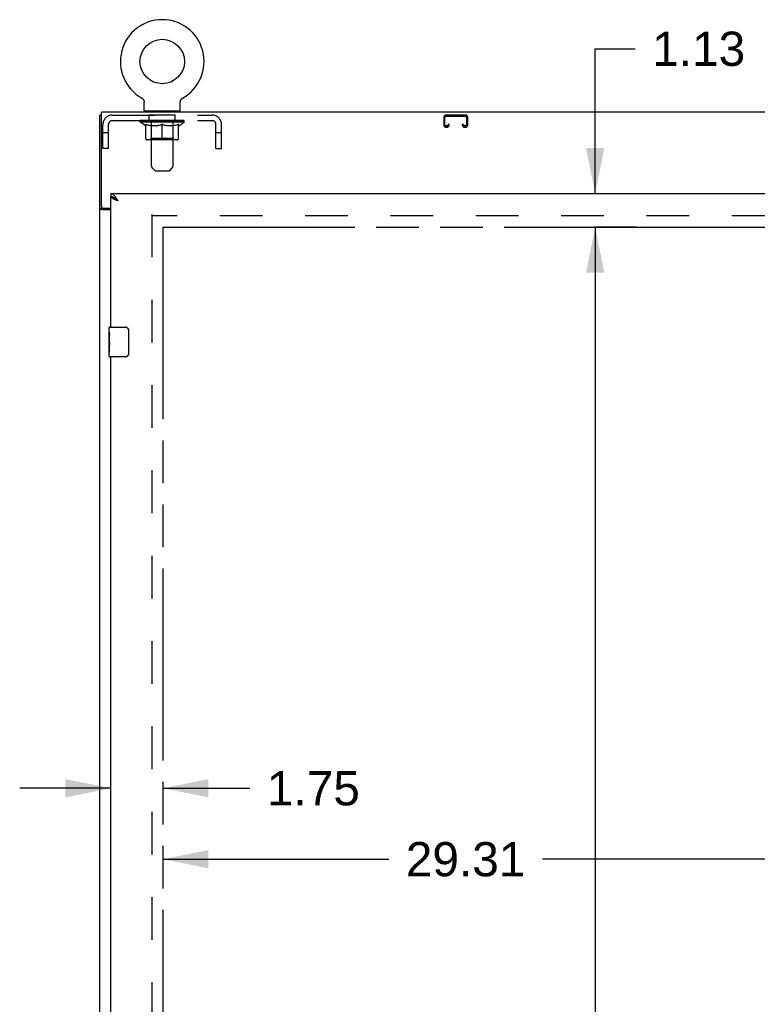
# Model space of a CAD drawing. Header units: inches. Extents: x 0 to 262, y 0 to 169.
# Tile 7 of 17: x 82 to 107, y 78 to 112. Entities that reach past the tile are written whole.
import ezdxf

# ---------------------------------------------------------------- set-up
doc = ezdxf.new("R2010")
doc.units = ezdxf.units.IN
doc.header["$LTSCALE"] = 14.384615
doc.header["$MEASUREMENT"] = 0
doc.linetypes.add('HIDDEN', pattern=[0.2, 0.1, -0.1])
doc.linetypes.add('PHANTOM', pattern=[0.8, 0.45, -0.05, 0.1, -0.05, 0.1, -0.05])
doc.layers.get('0').update_dxf_attribs({"linetype": 'CONTINUOUS'})
for name, color, linetype in [('02___PRT_ALL_AXES', 7, 'CONTINUOUS'), ('AVAILABLE_DOOR_SPACE', 7, 'CONTINUOUS'), ('DEFAULT_2', 8, 'HIDDEN'), ('DIMENSIONS', 7, 'CONTINUOUS')]:
    doc.layers.add(name, color=color, linetype=linetype)
doc.styles.get("Standard").update_dxf_attribs({"font": 'arial.ttf'})
doc.dimstyles.new('DIMSTYLE_2', dxfattribs={"dimtxt": 1.153846, "dimasz": 1.538462, "dimexe": 0.09, "dimexo": 0.07, "dimgap": 0.0375, "dimtad": 0, "dimtih": 1, "dimtoh": 1, "dimzin": 4, "dimdsep": 46, "dimtxsty": 'Standard', "dimblk": '_FILLED', "dimblk1": '_FILLED', "dimblk2": '_FILLED', "dimcen": 0.09, "dimazin": 1, "dimtfac": 1, "dimtdec": 3, "dimtofl": 0, "dimtmove": 0, "dimatfit": 3, "dimldrblk": '_FILLED', "dimfxl": 1, "dimtolj": 1, "dimtzin": 4, "dimarcsym": 0})

# ---------------------------------------------------------------- blocks, each defined once
blk = doc.blocks.new('_FILLED')
at = {"color": 0, "linetype": 'ByBlock'}
blk.add_solid([(0, 0), (-1, 0.2), (-1, -0.2)], dxfattribs=at)
blk = doc.blocks.new('*D11')
at = {"layer": 'DIMENSIONS', "color": 2, "linetype": 'Continuous'}
for p, q in [((84.866, 85.634), (81.789, 85.634)), ((86.616, 85.634), (89.546, 85.634))]:
    blk.add_line(p, q, dxfattribs=at)
at = {"layer": 'DIMENSIONS', "color": 2, "linetype": 'Continuous', "xscale": 1.5384615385, "yscale": 1.5384615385, "zscale": 1.5384615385}
blk.add_blockref('_FILLED', (84.866, 85.634), dxfattribs=at)
at = {"layer": 'DIMENSIONS', "color": 2, "linetype": 'Continuous', "xscale": 1.5384615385, "yscale": 1.5384615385, "zscale": 1.5384615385, "rotation": 180}
blk.add_blockref('_FILLED', (86.616, 85.634), dxfattribs=at)
at = {"layer": 'DIMENSIONS', "color": 2, "linetype": 'Continuous', "insert": (90.123, 86.21), "char_height": 1.1538, "width": 3.13554, "attachment_point": 1, "line_spacing_factor": 0.9}
blk.add_mtext('1.75', dxfattribs=at)
blk = doc.blocks.new('*D12')
at = {"layer": 'DIMENSIONS', "color": 2, "linetype": 'Continuous'}
for p, q in [((86.616, 83.243), (94.231, 83.243)), ((115.929, 83.243), (99.416, 83.243))]:
    blk.add_line(p, q, dxfattribs=at)
at = {"layer": 'DIMENSIONS', "color": 2, "linetype": 'Continuous', "xscale": 1.5384615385, "yscale": 1.5384615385, "zscale": 1.5384615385, "rotation": 180}
blk.add_blockref('_FILLED', (86.616, 83.243), dxfattribs=at)
at = {"layer": 'DIMENSIONS', "color": 2, "linetype": 'Continuous', "xscale": 1.5384615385, "yscale": 1.5384615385, "zscale": 1.5384615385}
blk.add_blockref('_FILLED', (115.929, 83.243), dxfattribs=at)
at = {"layer": 'DIMENSIONS', "color": 2, "linetype": 'Continuous', "insert": (96.824, 83.82), "char_height": 1.1538, "width": 4.03203, "attachment_point": 2, "line_spacing_factor": 0.9}
blk.add_mtext('29.31', dxfattribs=at)
blk = doc.blocks.new('*D14')
at = {"layer": 'DIMENSIONS', "color": 2, "linetype": 'Continuous'}
for p, q in [((101.192, 105.673), (101.192, 110.555)), ((101.192, 110.555), (102.538, 110.555)), ((102.576, 104.548), (101.148, 104.548)), ((101.192, 104.548), (101.192, 101.471))]:
    blk.add_line(p, q, dxfattribs=at)
at = {"layer": 'DIMENSIONS', "color": 2, "linetype": 'Continuous', "xscale": 1.5384615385, "yscale": 1.5384615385, "zscale": 1.5384615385}
for p, rotation in [((101.192, 105.673), 270), ((101.192, 104.548), 90)]:
    blk.add_blockref('_FILLED', p, dxfattribs=dict(at, rotation=rotation))
at = {"layer": 'DIMENSIONS', "color": 2, "linetype": 'Continuous', "insert": (103.115, 111.132), "char_height": 1.1538, "width": 3.13554, "attachment_point": 1, "line_spacing_factor": 0.9}
blk.add_mtext('1.13', dxfattribs=at)
blk = doc.blocks.new('*D15')
at = {"layer": 'DIMENSIONS', "color": 2, "linetype": 'Continuous'}
for p, q in [((102.576, 104.548), (101.148, 104.548)), ((101.192, 104.548), (101.192, 62.916)), ((101.192, 26.298), (101.192, 60.608)), ((101.148, 26.298), (99.807, 26.298))]:
    blk.add_line(p, q, dxfattribs=at)
at = {"layer": 'DIMENSIONS', "color": 2, "linetype": 'Continuous', "xscale": 1.5384615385, "yscale": 1.5384615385, "zscale": 1.5384615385}
for p, rotation in [((101.192, 104.548), 90), ((101.192, 26.298), 270)]:
    blk.add_blockref('_FILLED', p, dxfattribs=dict(at, rotation=rotation))
at = {"layer": 'DIMENSIONS', "color": 2, "linetype": 'Continuous', "insert": (101.192, 62.339), "char_height": 1.1538, "width": 4.03203, "attachment_point": 2, "line_spacing_factor": 0.9}
blk.add_mtext('78.25', dxfattribs=at)

msp = doc.modelspace()

# ---------------------------------------------------------------- linework, layer by layer
at = {"color": 7, "linetype": 'Continuous'}
for p, q in [((85.905, 108.895), (85.905, 108.895)), ((85.905, 108.895), (85.91, 108.892)), ((85.906, 108.895), (85.907, 108.894)), ((85.91, 108.892), (85.915, 108.889)), ((85.915, 108.889), (85.92, 108.885)), ((85.92, 108.885), (85.925, 108.882)), ((85.925, 108.882), (85.93, 108.878)), ((85.93, 108.878), (85.934, 108.874)), ((85.934, 108.874), (85.939, 108.87)), ((85.938, 108.87), (85.943, 108.866)), ((85.943, 108.866), (85.947, 108.861)), ((85.947, 108.861), (85.951, 108.857)), ((85.95, 108.857), (85.954, 108.852)), ((85.958, 108.847), (85.961, 108.842)), ((85.961, 108.842), (85.964, 108.837)), ((87.227, 108.837), (87.23, 108.842)), ((87.23, 108.842), (87.233, 108.847)), ((87.233, 108.847), (87.237, 108.852)), ((87.236, 108.852), (87.24, 108.857)), ((87.24, 108.857), (87.244, 108.861)), ((87.244, 108.861), (87.248, 108.866)), ((87.248, 108.866), (87.252, 108.87)), ((87.252, 108.87), (87.257, 108.874)), ((87.256, 108.874), (87.261, 108.878)), ((87.261, 108.878), (87.266, 108.882)), ((87.266, 108.882), (87.271, 108.885)), ((87.27, 108.885), (87.275, 108.889)), ((87.275, 108.889), (87.28, 108.892)), ((87.275, 108.889), (87.277, 108.89)), ((87.28, 108.892), (87.285, 108.895)), ((87.284, 108.894), (87.285, 108.895)), ((87.285, 108.895), (87.285, 108.895)), ((85.964, 108.837), (85.967, 108.832)), ((85.967, 108.832), (85.97, 108.827)), ((85.97, 108.827), (85.972, 108.821)), ((85.972, 108.821), (85.974, 108.816)), ((85.974, 108.816), (85.977, 108.81)), ((85.976, 108.81), (85.978, 108.804)), ((85.978, 108.804), (85.98, 108.799)), ((85.98, 108.799), (85.981, 108.793)), ((85.981, 108.793), (85.983, 108.787)), ((85.983, 108.787), (85.984, 108.781)), ((85.984, 108.781), (85.984, 108.775)), ((85.984, 108.775), (85.985, 108.769)), ((85.985, 108.763), (85.985, 108.758)), ((85.985, 108.473), (85.985, 108.758)), ((87.205, 108.763), (87.206, 108.769)), ((87.205, 108.763), (87.206, 108.769)), ((87.205, 108.758), (87.205, 108.763)), ((87.205, 108.473), (87.205, 108.758)), ((87.206, 108.775), (87.207, 108.781)), ((87.206, 108.769), (87.206, 108.775)), ((87.207, 108.781), (87.208, 108.787)), ((87.208, 108.787), (87.209, 108.793)), ((87.209, 108.793), (87.211, 108.799)), ((87.211, 108.799), (87.212, 108.804)), ((87.212, 108.804), (87.214, 108.81)), ((87.214, 108.81), (87.216, 108.816)), ((87.216, 108.816), (87.219, 108.821)), ((87.219, 108.821), (87.221, 108.827)), ((87.221, 108.827), (87.224, 108.832)), ((87.224, 108.832), (87.227, 108.837)), ((84.543, 108.319), (84.491, 108.319)), ((86, 108.453), (86, 108.423)), ((87.19, 108.453), (86, 108.453)), ((87.19, 108.453), (87.19, 108.423)), ((84.866, 105.673), (84.866, 105.569)), ((84.99, 105.527), (84.978, 105.534)), ((84.595, 105.171), (84.491, 105.171)), ((84.595, 105.171), (84.595, 105.182)), ((84.806, 101.012), (84.806, 101.158)), ((84.821, 101.173), (85.361, 101.173)), ((85.461, 101.073), (85.461, 100.273)), ((84.806, 100.754), (84.806, 100.788)), ((84.806, 100.557), (84.806, 100.589)), ((84.806, 100.188), (84.806, 100.327)), ((85.361, 100.173), (84.821, 100.173))]:
    msp.add_line(p, q, dxfattribs=at)
at = {"color": 3, "linetype": 'Continuous'}
for p, q in [((84.491, 18.527), (84.491, 108.319)), ((84.543, 105.242), (84.543, 108.423)), ((120.439, 108.423), (84.543, 108.423)), ((84.866, 105.673), (119.554, 105.673)), ((84.866, 101.173), (84.866, 105.569)), ((84.866, 105.13), (84.561, 105.13)), ((84.603, 105.182), (84.866, 105.182)), ((84.866, 77.673), (84.866, 100.173))]:
    msp.add_line(p, q, dxfattribs=at)
at = {"color": 7, "linetype": 'Continuous'}
for points in [[(85.954, 108.852), (85.958, 108.847), (85.961, 108.842)], [(85.985, 108.769), (85.985, 108.763), (85.985, 108.758)], [(84.978, 105.534), (84.967, 105.54), (84.956, 105.546), (84.945, 105.551), (84.934, 105.556), (84.922, 105.56), (84.911, 105.563), (84.9, 105.566), (84.889, 105.567), (84.878, 105.568), (84.866, 105.569)], [(85.113, 105.426), (85.102, 105.433), (85.091, 105.441), (85.08, 105.448), (85.069, 105.455), (85.058, 105.462), (85.048, 105.469), (85.038, 105.476), (85.029, 105.483), (85.02, 105.49), (85.012, 105.498), (85.004, 105.505), (84.998, 105.512), (84.991, 105.519), (84.986, 105.526), (84.982, 105.532)], [(85.113, 105.426), (85.102, 105.436), (85.09, 105.447), (85.079, 105.457), (85.068, 105.466), (85.057, 105.476), (85.046, 105.485), (85.034, 105.495), (85.023, 105.503), (85.012, 105.512), (85.001, 105.52), (84.99, 105.527)], [(84.611, 105.156), (84.608, 105.157), (84.606, 105.159), (84.603, 105.16), (84.601, 105.162), (84.599, 105.163), (84.598, 105.165), (84.597, 105.166), (84.596, 105.168), (84.595, 105.169), (84.595, 105.171)], [(84.636, 105.13), (84.636, 105.132), (84.635, 105.135), (84.635, 105.137), (84.634, 105.138), (84.633, 105.14), (84.632, 105.142), (84.631, 105.144), (84.629, 105.145), (84.627, 105.147), (84.625, 105.148), (84.623, 105.15), (84.621, 105.151), (84.618, 105.152), (84.616, 105.154), (84.611, 105.156)], [(85.455, 101.109), (85.457, 101.103), (85.458, 101.097), (85.46, 101.091), (85.46, 101.085), (85.461, 101.079), (85.461, 101.073)], [(85.461, 100.273), (85.461, 100.267), (85.46, 100.26), (85.46, 100.254), (85.458, 100.248), (85.457, 100.242), (85.455, 100.237)]]:
    msp.add_lwpolyline(points, dxfattribs=at)
at = {"color": 3, "linetype": 'Continuous'}
for points in [[(85.023, 105.56), (85.012, 105.574), (85.001, 105.588), (84.99, 105.601), (84.978, 105.613), (84.967, 105.624), (84.956, 105.634), (84.945, 105.643), (84.934, 105.651), (84.922, 105.657), (84.911, 105.663), (84.9, 105.667), (84.889, 105.67), (84.878, 105.672), (84.866, 105.673)], [(84.976, 105.48), (84.963, 105.486), (84.95, 105.492), (84.939, 105.498), (84.927, 105.503), (84.917, 105.509), (84.908, 105.515), (84.899, 105.521), (84.892, 105.527), (84.885, 105.533), (84.879, 105.539), (84.875, 105.545), (84.871, 105.551), (84.868, 105.557), (84.867, 105.563), (84.866, 105.569)], [(85.113, 105.426), (85.102, 105.444), (85.09, 105.461), (85.079, 105.479), (85.068, 105.496), (85.057, 105.512), (85.046, 105.529), (85.034, 105.544), (85.023, 105.56)], [(85.113, 105.426), (85.081, 105.438), (85.065, 105.444), (85.049, 105.45), (85.034, 105.456), (85.019, 105.462), (85.004, 105.468), (84.99, 105.474), (84.976, 105.48)], [(84.535, 105.142), (84.527, 105.145), (84.523, 105.146), (84.519, 105.148), (84.515, 105.149), (84.512, 105.15), (84.509, 105.152), (84.506, 105.153), (84.503, 105.155), (84.501, 105.156), (84.498, 105.158), (84.496, 105.16), (84.495, 105.161), (84.494, 105.163), (84.493, 105.165), (84.492, 105.167), (84.491, 105.169), (84.491, 105.171)], [(84.561, 105.13), (84.559, 105.132), (84.557, 105.133), (84.554, 105.135), (84.55, 105.137), (84.547, 105.138), (84.543, 105.139), (84.539, 105.141), (84.535, 105.142)]]:
    msp.add_lwpolyline(points, dxfattribs=at)
at = {"color": 7, "linetype": 'Continuous'}
msp.add_circle((86.595, 110.125), 0.75, dxfattribs=at)
for centre, radius, start, end in [((86.595, 110.125), 1.41, 299.2655, 240.7345), ((86.005, 108.473), 0.02, 180, 263.0769), ((87.185, 108.473), 0.02, 276.9231, 360), ((84.821, 101.158), 0.015, 90, 180), ((85.361, 101.073), 0.1, 21.1999, 90), ((85.361, 100.273), 0.1, 270, 338.7946), ((84.821, 100.188), 0.015, 180, 270)]:
    msp.add_arc(centre, radius, start, end, dxfattribs=at)
at = {"color": 3, "linetype": 'Continuous'}
msp.add_arc((84.603, 105.242), 0.06, 180, 270, dxfattribs=at)
at = {"layer": '02___PRT_ALL_AXES', "color": 8, "linetype": 'HIDDEN'}
for p, q in [((86.158, 108.132), (86.158, 108.319)), ((87.033, 108.319), (86.158, 108.319)), ((87.033, 108.132), (87.033, 108.319)), ((87.033, 108.132), (86.158, 108.132))]:
    msp.add_line(p, q, dxfattribs=at)
at = {"layer": '02___PRT_ALL_AXES', "color": 7, "linetype": 'Continuous'}
for p, q in [((84.806, 101.012), (84.806, 101.158)), ((84.806, 100.754), (84.806, 101.011)), ((84.812, 100.956), (84.806, 100.956)), ((84.813, 100.788), (84.813, 100.924)), ((84.806, 100.788), (84.813, 100.788)), ((84.806, 100.188), (84.806, 100.752)), ((84.808, 100.725), (84.806, 100.725)), ((84.806, 100.593), (84.812, 100.593)), ((84.806, 100.557), (84.813, 100.557)), ((84.813, 100.327), (84.813, 100.557)), ((84.806, 100.494), (84.813, 100.494)), ((84.806, 100.327), (84.813, 100.327))]:
    msp.add_line(p, q, dxfattribs=at)
for points in [[(84.806, 101.012), (84.806, 101.008), (84.807, 101.004), (84.807, 100.998), (84.809, 100.985)], [(84.809, 100.985), (84.81, 100.978), (84.811, 100.969), (84.812, 100.961)], [(84.812, 100.961), (84.812, 100.952), (84.813, 100.943), (84.813, 100.934), (84.813, 100.924)], [(84.806, 100.754), (84.807, 100.746), (84.807, 100.737), (84.808, 100.727)], [(84.808, 100.727), (84.811, 100.693), (84.811, 100.681), (84.812, 100.669), (84.813, 100.656), (84.813, 100.644), (84.813, 100.631), (84.813, 100.618), (84.813, 100.605), (84.812, 100.593), (84.811, 100.58), (84.811, 100.568)]]:
    msp.add_lwpolyline(points, dxfattribs=at)
msp.add_ellipse((85.069, 100.589), major_axis=(0.263, 0), ratio=0.432808, start_param=3.141593, end_param=3.321581, dxfattribs=at)
at = {"layer": 'AVAILABLE_DOOR_SPACE', "color": 4, "linetype": 'PHANTOM'}
for p, q in [((86.616, 104.548), (86.616, 26.298)), ((86.616, 104.548), (102.195, 104.548)), ((102.195, 104.548), (102.195, 104.544)), ((102.195, 104.544), (102.225, 104.544)), ((102.225, 104.544), (102.225, 104.548)), ((102.225, 104.548), (115.929, 104.548))]:
    msp.add_line(p, q, dxfattribs=at)
at = {"layer": 'DEFAULT_2', "color": 8, "linetype": 'HIDDEN'}
for p, q in [((85.905, 108.895), (85.905, 108.895)), ((85.914, 108.89), (85.915, 108.889)), ((87.285, 108.895), (87.285, 108.895)), ((84.912, 108.319), (88.278, 108.319)), ((86.22, 108.453), (86.22, 108.423)), ((86.23, 106.607), (86.23, 108.423)), ((86.96, 106.607), (86.96, 108.423)), ((86.97, 108.453), (86.97, 108.423)), ((96.085, 108.239), (96.085, 107.993)), ((96.125, 107.993), (96.125, 108.239)), ((96.818, 108.319), (96.165, 108.319)), ((96.165, 108.279), (96.818, 108.279)), ((96.858, 108.239), (96.858, 107.993)), ((96.898, 107.993), (96.898, 108.239)), ((84.595, 107.194), (84.595, 108.002)), ((84.782, 107.194), (84.782, 108.002)), ((84.912, 108.132), (88.278, 108.132)), ((85.852, 108.084), (85.852, 108.139)), ((86.038, 107.954), (85.852, 108.084)), ((87.339, 108.084), (85.852, 108.084)), ((85.863, 108.131), (85.863, 108.139)), ((85.874, 108.127), (85.874, 108.131)), ((85.874, 108.127), (87.317, 108.127)), ((85.884, 108.127), (85.884, 108.131)), ((85.885, 108.127), (85.885, 108.131)), ((85.897, 108.131), (85.897, 108.139)), ((85.916, 108.127), (85.916, 108.131)), ((85.918, 108.127), (85.918, 108.131)), ((85.951, 108.131), (85.951, 108.139)), ((85.969, 108.127), (85.969, 108.131)), ((85.972, 108.127), (85.972, 108.131)), ((86.208, 108.131), (85.98, 108.131)), ((86.026, 108.131), (86.026, 108.139)), ((86.027, 108.127), (86.027, 108.131)), ((86.028, 108.127), (86.028, 108.131)), ((86.031, 108.127), (86.031, 108.131)), ((86.038, 107.954), (86.045, 107.954)), ((86.04, 108.127), (86.04, 108.131)), ((86.041, 108.127), (86.041, 108.131)), ((86.045, 108.127), (86.045, 108.131)), ((86.045, 107.529), (86.045, 108.009)), ((86.045, 108.009), (86.08, 107.995)), ((86.048, 108.127), (86.048, 108.132)), ((86.052, 108.127), (86.052, 108.131)), ((86.071, 108.127), (86.071, 108.131)), ((86.114, 107.984), (86.079, 107.995)), ((86.089, 108.127), (86.089, 108.131)), ((86.092, 108.127), (86.092, 108.134)), ((86.147, 107.974), (86.113, 107.984)), ((86.117, 108.131), (86.117, 108.139)), ((86.117, 108.127), (86.117, 108.131)), ((86.129, 108.127), (86.129, 108.131)), ((86.134, 108.127), (86.134, 108.131)), ((86.142, 108.127), (86.142, 108.131)), ((86.18, 107.965), (86.147, 107.974)), ((86.158, 108.127), (86.158, 108.136)), ((86.178, 108.127), (86.178, 108.131)), ((86.213, 107.959), (86.18, 107.965)), ((86.181, 108.127), (86.181, 108.131)), ((86.208, 108.127), (86.208, 108.131)), ((86.246, 107.954), (86.213, 107.959)), ((86.287, 108.131), (86.221, 108.131)), ((86.224, 108.131), (86.224, 108.139)), ((86.229, 107.532), (86.229, 108.081)), ((86.232, 108.127), (86.232, 108.131)), ((86.237, 108.127), (86.237, 108.131)), ((86.244, 108.127), (86.244, 108.137)), ((86.394, 107.954), (86.246, 107.954)), ((86.252, 108.127), (86.252, 108.131)), ((86.263, 108.127), (86.263, 108.131)), ((86.287, 108.127), (86.287, 108.131)), ((86.374, 108.131), (86.312, 108.131)), ((86.336, 108.127), (86.336, 108.131)), ((86.341, 108.131), (86.341, 108.139)), ((86.345, 108.127), (86.345, 108.131)), ((86.348, 108.127), (86.348, 108.138)), ((86.352, 108.127), (86.352, 108.131)), ((86.361, 108.127), (86.361, 108.131)), ((86.374, 108.127), (86.374, 108.131)), ((86.394, 107.954), (86.427, 107.959)), ((86.469, 108.131), (86.411, 108.131)), ((86.46, 107.965), (86.427, 107.959)), ((86.428, 108.127), (86.428, 108.131)), ((86.494, 107.974), (86.46, 107.965)), ((86.461, 108.131), (86.595, 108.139)), ((86.466, 108.131), (86.466, 108.139)), ((86.467, 108.139), (86.466, 108.139)), ((86.467, 108.131), (86.467, 108.139)), ((86.467, 108.127), (86.467, 108.131)), ((86.469, 108.127), (86.469, 108.131)), ((86.472, 108.127), (86.472, 108.131)), ((86.473, 108.127), (86.473, 108.131)), ((86.527, 107.984), (86.493, 107.974)), ((86.567, 108.131), (86.516, 108.131)), ((86.524, 108.127), (86.524, 108.131)), ((86.561, 107.995), (86.526, 107.984)), ((86.595, 108.009), (86.561, 107.995)), ((86.567, 108.127), (86.567, 108.131)), ((86.592, 108.131), (86.592, 108.131)), ((86.592, 108.127), (86.592, 108.131)), ((86.592, 108.127), (86.592, 108.131)), ((86.595, 108.131), (86.595, 108.139)), ((86.595, 107.486), (86.595, 108.009)), ((86.595, 108.009), (86.63, 107.995)), ((86.598, 108.127), (86.598, 108.131)), ((86.598, 108.131), (86.599, 108.131)), ((86.599, 108.127), (86.599, 108.131)), ((86.601, 108.131), (86.674, 108.131)), ((86.624, 108.127), (86.624, 108.131)), ((86.664, 107.984), (86.63, 107.995)), ((86.638, 108.131), (86.638, 108.136)), ((86.638, 108.136), (86.73, 108.131)), ((86.663, 108.131), (86.663, 108.135)), ((86.698, 107.974), (86.664, 107.984)), ((86.666, 108.127), (86.666, 108.131)), ((86.731, 107.965), (86.697, 107.974)), ((86.717, 108.127), (86.717, 108.131)), ((86.719, 108.127), (86.719, 108.131)), ((86.722, 108.127), (86.722, 108.131)), ((86.722, 108.131), (86.779, 108.131)), ((86.724, 108.131), (86.724, 108.139)), ((86.724, 108.131), (86.724, 108.139)), ((86.724, 108.139), (86.724, 108.139)), ((86.724, 108.127), (86.724, 108.131)), ((86.764, 107.959), (86.73, 107.965)), ((86.763, 108.127), (86.763, 108.131)), ((86.796, 107.954), (86.763, 107.959)), ((86.945, 107.954), (86.796, 107.954)), ((86.816, 108.127), (86.816, 108.131)), ((86.816, 108.131), (86.879, 108.131)), ((86.83, 108.127), (86.83, 108.131)), ((86.839, 108.127), (86.839, 108.131)), ((86.842, 108.127), (86.842, 108.138)), ((86.845, 108.127), (86.845, 108.131)), ((86.85, 108.131), (86.85, 108.139)), ((86.855, 108.127), (86.855, 108.131)), ((86.904, 108.127), (86.904, 108.131)), ((86.904, 108.131), (86.97, 108.131)), ((86.928, 108.127), (86.928, 108.131)), ((86.939, 108.127), (86.939, 108.131)), ((86.945, 107.954), (86.978, 107.959)), ((86.947, 108.127), (86.947, 108.137)), ((86.953, 108.127), (86.953, 108.131)), ((86.959, 108.127), (86.959, 108.131)), ((86.961, 107.532), (86.961, 108.081)), ((86.967, 108.131), (86.967, 108.139)), ((87.011, 107.965), (86.977, 107.959)), ((86.982, 108.127), (86.982, 108.131)), ((86.982, 108.131), (87.211, 108.131)), ((87.01, 108.127), (87.01, 108.131)), ((87.044, 107.974), (87.01, 107.965)), ((87.012, 108.127), (87.012, 108.131)), ((87.033, 108.127), (87.033, 108.136)), ((87.078, 107.984), (87.043, 107.974)), ((87.049, 108.127), (87.049, 108.131)), ((87.057, 108.127), (87.057, 108.131)), ((87.062, 108.127), (87.062, 108.131)), ((87.073, 108.131), (87.073, 108.139)), ((87.073, 108.127), (87.073, 108.131)), ((87.111, 107.995), (87.077, 107.984)), ((87.099, 108.127), (87.099, 108.134)), ((87.101, 108.127), (87.101, 108.131)), ((87.146, 108.009), (87.111, 107.995)), ((87.12, 108.127), (87.12, 108.131)), ((87.139, 108.127), (87.139, 108.131)), ((87.143, 108.127), (87.143, 108.132)), ((87.146, 108.127), (87.146, 108.131)), ((87.146, 107.529), (87.146, 108.009)), ((87.146, 107.954), (87.152, 107.954)), ((87.15, 108.127), (87.15, 108.131)), ((87.15, 108.127), (87.15, 108.131)), ((87.152, 107.954), (87.339, 108.084)), ((87.16, 108.127), (87.16, 108.131)), ((87.163, 108.127), (87.163, 108.131)), ((87.164, 108.127), (87.164, 108.131)), ((87.165, 108.131), (87.165, 108.139)), ((87.219, 108.127), (87.219, 108.131)), ((87.222, 108.127), (87.222, 108.131)), ((87.239, 108.131), (87.239, 108.139)), ((87.272, 108.127), (87.272, 108.131)), ((87.275, 108.127), (87.275, 108.131)), ((87.294, 108.131), (87.294, 108.139)), ((87.305, 108.127), (87.305, 108.131)), ((87.307, 108.127), (87.307, 108.131)), ((87.317, 108.127), (87.317, 108.131)), ((87.328, 108.131), (87.328, 108.139)), ((87.339, 108.084), (87.339, 108.139)), ((88.408, 107.194), (88.408, 108.002)), ((88.595, 107.194), (88.595, 108.002)), ((96.193, 107.953), (96.165, 107.953)), ((96.165, 107.913), (96.193, 107.913)), ((96.233, 108.006), (96.233, 107.993)), ((96.273, 108.006), (96.233, 108.006)), ((96.273, 107.993), (96.273, 108.006)), ((96.71, 108.006), (96.71, 107.993)), ((96.75, 108.006), (96.71, 108.006)), ((96.75, 107.993), (96.75, 108.006)), ((96.818, 107.953), (96.79, 107.953)), ((96.79, 107.913), (96.818, 107.913)), ((84.782, 107.724), (84.595, 107.724)), ((86.229, 107.532), (86.183, 107.486)), ((86.961, 107.532), (86.229, 107.532)), ((86.961, 107.532), (87.008, 107.486)), ((88.595, 107.724), (88.408, 107.724)), ((84.782, 107.194), (84.595, 107.194)), ((87.102, 107.486), (86.088, 107.486)), ((88.408, 107.194), (88.595, 107.194)), ((86.331, 106.465), (86.26, 106.537)), ((86.86, 106.465), (86.931, 106.537)), ((86.402, 106.436), (86.789, 106.436)), ((86.241, 104.975), (86.241, 25.871)), ((118.741, 104.923), (86.241, 104.923))]:
    msp.add_line(p, q, dxfattribs=at)
for centre, radius, start, end in [((84.912, 108.002), 0.317, 90, 180), ((86.005, 108.473), 0.02, 263.0769, 270), ((86.2, 108.423), 0.03, 0, 90), ((86.99, 108.423), 0.03, 90, 180), ((87.185, 108.473), 0.02, 270, 276.9231), ((88.278, 108.002), 0.317, 0, 90), ((96.165, 108.239), 0.08, 90, 180), ((96.165, 108.239), 0.04, 90, 180), ((96.818, 108.239), 0.08, 0, 90), ((96.818, 108.239), 0.04, 0, 90), ((84.912, 108.002), 0.13, 90, 180), ((86.183, 108.081), 0.0466, 0, 90), ((87.008, 108.081), 0.0466, 90, 180), ((88.278, 108.002), 0.13, 0, 90), ((96.165, 107.993), 0.08, 180, 270), ((96.165, 107.993), 0.04, 180, 270), ((96.193, 107.993), 0.08, 270, 360), ((96.193, 107.993), 0.04, 270, 360), ((96.79, 107.993), 0.08, 180, 270), ((96.79, 107.993), 0.04, 180, 270), ((96.818, 107.993), 0.08, 270, 360), ((96.818, 107.993), 0.04, 270, 360), ((86.088, 107.529), 0.0434, 180, 270), ((87.102, 107.529), 0.0434, 270, 360), ((86.33, 106.607), 0.1, 180, 225), ((86.86, 106.607), 0.1, 315, 360), ((86.402, 106.536), 0.1, 225, 270), ((86.789, 106.536), 0.1, 270, 315)]:
    msp.add_arc(centre, radius, start, end, dxfattribs=at)
for centre, major_axis, ratio, start_param, end_param in [((86.595, 108.139), (0.743, 0.008), 0.059247, 2.966439, 3.140971), ((85.829, 108.125), (0.232, 0), 0.060167, 0.426548, 1.470503), ((86.595, 108.139), (0.744, 0), 0.060167, 3.141593, 3.316126), ((85.829, 108.117), (0.232, 0.002), 0.059247, 1.374323, 1.469882), ((86.595, 108.139), (0.743, 0.015), 0.056515, 2.79136, 2.965893), ((85.8, 108.125), (0.232, 0.002), 0.059247, 0.251393, 1.295349), ((85.88, 108.125), (0.232, -0.002), 0.059247, 0.601702, 1.645657), ((86.595, 108.139), (0.743, -0.008), 0.059247, -2.966439, -2.791906), ((85.88, 108.117), (0.232, 0), 0.060167, 1.549477, 1.645036), ((85.8, 108.117), (0.232, 0.005), 0.056515, 1.199244, 1.294804), ((85.884, 108.12), (0.192, 0.002), 0.059247, 1.051627, 1.625044), ((85.861, 108.12), (0.192, 0.004), 0.056515, 0.876548, 1.449966), ((85.929, 108.12), (0.192, 0), 0.060167, 1.226781, 1.800198), ((86.595, 108.139), (0.743, 0.022), 0.052059, 2.616423, 2.790956), ((85.796, 108.125), (0.232, 0.005), 0.056515, 0.076315, 1.120271), ((85.954, 108.125), (0.232, -0.005), 0.056515, 0.77678, 1.820736), ((86.595, 108.139), (0.743, -0.015), 0.056515, -2.79136, -2.616827), ((85.954, 108.117), (0.232, -0.002), 0.059247, 1.724631, 1.82019), ((85.796, 108.117), (0.232, 0.007), 0.052059, 1.024308, 1.119867), ((85.86, 108.12), (0.192, 0.006), 0.052059, 0.701611, 1.275029), ((85.994, 108.12), (0.192, -0.002), 0.059247, 1.401935, 1.975352), ((86.595, 108.139), (0.743, 0.029), 0.046022, 2.441677, 2.61621), ((86.047, 108.125), (0.232, -0.007), 0.052059, 0.951717, 1.995673), ((85.816, 108.125), (0.232, 0.007), 0.052059, -0.098622, 0.945334), ((86.595, 108.139), (0.743, -0.022), 0.052059, -2.616423, -2.441891), ((86.047, 108.117), (0.232, -0.005), 0.056515, 1.899709, 1.995269), ((85.816, 108.117), (0.232, 0.009), 0.046022, 0.849561, 0.945121), ((85.882, 108.12), (0.192, 0.007), 0.046022, 0.526865, 1.100283), ((86.077, 108.12), (0.192, -0.004), 0.056515, 1.577013, 2.150431), ((86.595, 108.139), (0.743, 0.034), 0.038593, 2.267147, 2.44168), ((86.156, 108.125), (0.232, -0.009), 0.046022, 1.126463, 2.170419), ((85.86, 108.125), (0.232, 0.009), 0.046022, -0.273368, 0.770588), ((86.595, 108.139), (0.743, -0.029), 0.046022, -2.441677, -2.267144), ((86.156, 108.117), (0.232, -0.007), 0.052059, 2.074646, 2.170205), ((85.86, 108.117), (0.232, 0.011), 0.038593, 0.675031, 0.77059), ((85.925, 108.12), (0.192, 0.009), 0.038593, 0.352335, 0.925752), ((86.176, 108.12), (0.192, -0.006), 0.052059, 1.75195, 2.325367), ((86.595, 108.139), (0.743, 0.039), 0.030002, 2.09283, 2.267363), ((86.279, 108.125), (0.232, -0.011), 0.038593, 1.300994, 2.344949), ((86.595, 108.139), (0.743, -0.034), 0.038593, -2.267147, -2.092614), ((85.926, 108.125), (0.232, 0.011), 0.038593, -0.447899, 0.596057), ((86.279, 108.117), (0.232, -0.009), 0.046022, 2.249392, 2.344952), ((85.926, 108.117), (0.232, 0.012), 0.030002, 0.500714, 0.596274), ((85.989, 108.12), (0.192, 0.01), 0.030002, 0.178018, 0.751436), ((86.288, 108.12), (0.192, -0.007), 0.046022, 1.926696, 2.500114), ((86.012, 108.125), (0.232, 0.012), 0.030002, -0.622215, 0.421741), ((86.595, 108.139), (0.743, 0.042), 0.020513, 1.918702, 2.093235), ((86.412, 108.125), (0.232, -0.012), 0.030002, 1.47531, 2.519266), ((86.595, 108.139), (0.743, -0.039), 0.030002, -2.09283, -1.918297), ((86.412, 108.117), (0.232, -0.011), 0.038593, 2.423923, 2.519482), ((86.012, 108.117), (0.232, 0.013), 0.020513, 0.326586, 0.422146), ((86.071, 108.12), (0.192, 0.011), 0.020513, 0.00389, 0.577307), ((86.409, 108.12), (0.192, -0.009), 0.038593, 2.101227, 2.674644), ((86.116, 108.125), (0.232, 0.013), 0.020513, -0.796343, 0.247613), ((86.595, 108.139), (0.743, 0.044), 0.010411, 1.744712, 1.919245), ((86.55, 108.125), (0.232, -0.013), 0.020513, 1.649438, 2.693394), ((86.595, 108.139), (0.743, -0.042), 0.020513, -1.918702, -1.744169), ((86.55, 108.117), (0.232, -0.012), 0.030002, 2.598239, 2.693799), ((86.116, 108.117), (0.232, 0.014), 0.010411, 0.152596, 0.248156), ((86.169, 108.12), (0.192, 0.011), 0.010411, 6.113086, 6.686503), ((86.536, 108.12), (0.192, -0.01), 0.030002, 2.275543, 2.848961), ((86.235, 108.125), (0.232, 0.014), 0.010411, -0.970333, -0.000837), ((86.689, 108.125), (0.232, -0.014), 0.010411, 1.823428, 2.867384), ((86.595, 108.139), (0.743, -0.044), 0.010411, 4.538473, 4.720715), ((86.689, 108.117), (0.232, -0.013), 0.020513, 2.772368, 2.867927), ((86.664, 108.12), (0.192, -0.011), 0.020513, 2.449671, 3.023089), ((86.501, 108.125), (0.232, 0.014), 0.010411, 0.274209, 1.318165), ((86.4, 108.12), (0.192, 0.011), 0.010411, -0.000452, 0.517932), ((86.365, 108.117), (0.232, 0.014), 0.010411, 0.099676, 0.195236), ((86.595, 108.139), (0.743, 0.044), 0.010411, -1.571413, -1.39688), ((86.791, 108.12), (0.192, -0.011), 0.010411, 2.623661, 3.141974), ((86.826, 108.117), (0.232, -0.014), 0.010411, 2.734394, 2.946357), ((86.641, 108.125), (0.232, 0.013), 0.020513, 0.448199, 1.492154), ((86.527, 108.12), (0.192, 0.011), 0.020513, 0.118504, 0.691921), ((86.501, 108.117), (0.232, 0.013), 0.020513, 0.273666, 0.369225), ((86.595, 108.139), (0.743, 0.042), 0.020513, -1.397424, -1.222891), ((86.956, 108.125), (0.232, -0.014), 0.010411, -3.140756, -2.17126), ((86.595, 108.139), (0.743, -0.044), 0.010411, 1.222347, 1.39688), ((86.779, 108.125), (0.232, 0.012), 0.030002, 0.622327, 1.666283), ((86.655, 108.12), (0.192, 0.01), 0.030002, 0.292632, 0.86605), ((87.022, 108.12), (0.192, -0.011), 0.010411, 2.738275, 3.311692), ((87.074, 108.125), (0.232, -0.013), 0.020513, 2.89398, 3.937936), ((86.641, 108.117), (0.232, 0.012), 0.030002, 0.447794, 0.543354), ((87.074, 108.117), (0.232, -0.014), 0.010411, 2.893437, 2.988996), ((86.911, 108.125), (0.232, 0.011), 0.038593, 0.796643, 1.840599), ((86.595, 108.139), (0.743, 0.039), 0.030002, -1.223295, -1.048762), ((86.595, 108.139), (0.743, -0.042), 0.020513, 1.048358, 1.222891), ((86.782, 108.12), (0.192, 0.009), 0.038593, 0.466948, 1.040366), ((87.12, 108.12), (0.192, -0.011), 0.020513, 2.564285, 3.137703), ((87.178, 108.125), (0.232, -0.012), 0.030002, 2.719852, 3.763807), ((87.034, 108.125), (0.232, 0.009), 0.046022, 0.971174, 2.01513), ((86.779, 108.117), (0.232, 0.011), 0.038593, 0.62211, 0.71767), ((87.178, 108.117), (0.232, -0.013), 0.020513, 2.719447, 2.815007), ((86.595, 108.139), (0.743, 0.034), 0.038593, -1.048979, -0.874446), ((86.595, 108.139), (0.743, -0.039), 0.030002, 0.874229, 1.048762), ((86.903, 108.12), (0.192, 0.007), 0.046022, 0.641479, 1.214897), ((87.144, 108.125), (0.232, 0.007), 0.052059, 1.14592, 2.189876), ((87.202, 108.12), (0.192, -0.01), 0.030002, 2.390157, 2.963574), ((87.265, 108.125), (0.232, -0.011), 0.038593, 2.545535, 3.589491), ((87.015, 108.12), (0.192, 0.006), 0.052059, 0.816225, 1.389643), ((86.911, 108.117), (0.232, 0.009), 0.046022, 0.796641, 0.892201), ((87.265, 108.117), (0.232, -0.012), 0.030002, 2.545319, 2.640878), ((87.237, 108.125), (0.232, 0.005), 0.056515, 1.320857, 2.364813), ((86.595, 108.139), (0.743, 0.029), 0.046022, -0.874448, -0.699915), ((86.595, 108.139), (0.743, -0.034), 0.038593, 0.699913, 0.874446), ((87.331, 108.125), (0.232, -0.009), 0.046022, 2.371005, 3.41496), ((87.265, 108.12), (0.192, -0.009), 0.038593, 2.21584, 2.789258), ((87.114, 108.12), (0.192, 0.004), 0.056515, 0.991162, 1.564579), ((87.31, 108.125), (0.232, 0.002), 0.059247, 1.495935, 2.539891), ((87.375, 108.125), (0.232, -0.007), 0.052059, 2.196258, 3.240214), ((87.309, 108.12), (0.192, -0.007), 0.046022, 2.04131, 2.614727), ((87.034, 108.117), (0.232, 0.007), 0.052059, 0.971387, 1.066947), ((87.331, 108.117), (0.232, -0.011), 0.038593, 2.371002, 2.466562), ((87.362, 108.125), (0.232, 0), 0.060167, 1.671089, 2.715045), ((87.395, 108.125), (0.232, -0.005), 0.056515, 2.021322, 3.065278), ((87.197, 108.12), (0.192, 0.002), 0.059247, 1.16624, 1.739658), ((86.595, 108.139), (0.743, 0.022), 0.052059, -0.699702, -0.525169), ((86.595, 108.139), (0.743, -0.029), 0.046022, 0.525382, 0.699915), ((87.39, 108.125), (0.232, -0.002), 0.059247, 1.846243, 2.890199), ((87.33, 108.12), (0.192, -0.006), 0.052059, 1.866564, 2.439981), ((87.262, 108.12), (0.192, 0), 0.060167, 1.341394, 1.914812), ((87.329, 108.12), (0.192, -0.004), 0.056515, 1.691627, 2.265045), ((87.306, 108.12), (0.192, -0.002), 0.059247, 1.516549, 2.089966), ((87.144, 108.117), (0.232, 0.005), 0.056515, 1.146324, 1.241883), ((87.375, 108.117), (0.232, -0.009), 0.046022, 2.196472, 2.292031), ((86.595, 108.139), (0.743, 0.015), 0.056515, -0.524765, -0.350233), ((86.595, 108.139), (0.743, -0.022), 0.052059, 0.350636, 0.525169), ((87.237, 108.117), (0.232, 0.002), 0.059247, 1.321402, 1.416962), ((87.395, 108.117), (0.232, -0.007), 0.052059, 2.021726, 2.117285), ((86.595, 108.139), (0.743, 0.008), 0.059247, -0.349687, -0.175154), ((86.595, 108.139), (0.743, -0.015), 0.056515, 0.1757, 0.350233), ((87.31, 108.117), (0.232, 0), 0.060167, 1.496556, 1.592116), ((87.39, 108.117), (0.232, -0.005), 0.056515, 1.846789, 1.942348), ((87.362, 108.117), (0.232, -0.002), 0.059247, 1.67171, 1.76727), ((86.595, 108.139), (0.744, 0), 0.060167, -0.174533, 0), ((86.595, 108.139), (0.743, -0.008), 0.059247, 0.000621, 0.175154)]:
    msp.add_ellipse(centre, major_axis=major_axis, ratio=ratio, start_param=start_param, end_param=end_param, dxfattribs=at)

# ---------------------------------------------------------------- dimensions: what is measured, and where the dimension line sits
at = {"layer": 'DIMENSIONS', "color": 2, "linetype": 'Continuous'}
for base, p1, p2, angle, picture, middle in [((101.191631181, 105.672802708), (102.646246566, 104.547802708), (84.886328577, 105.672802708), 90, '*D14', (104.732453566, 110.548222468)), ((84.866, 85.634), (86.616, 104.548), (84.866, 78.88), 180, '*D11', (91.745, 85.627)), ((101.192, 26.298), (102.646, 104.548), (99.737, 26.298), 270, '*D15', (101.196, 61.756))]:
    dim = msp.add_linear_dim(base=base, p1=p1, p2=p2, angle=angle, dimstyle='DIMSTYLE_2', dxfattribs=at)
    dim.commit()
    dim.dimension.update_dxf_attribs({"geometry": picture, "text_midpoint": middle, "dimtype": 160})
dim = msp.add_linear_dim(base=(115.929, 83.243), p1=(86.616, 104.548), p2=(115.929, 104.548), dimstyle='DIMSTYLE_2', dxfattribs=at)
dim.commit()
dim.dimension.update_dxf_attribs({"geometry": '*D12', "text_midpoint": (96.697, 83.236), "dimtype": 160})

doc.saveas('drawing.dxf')
